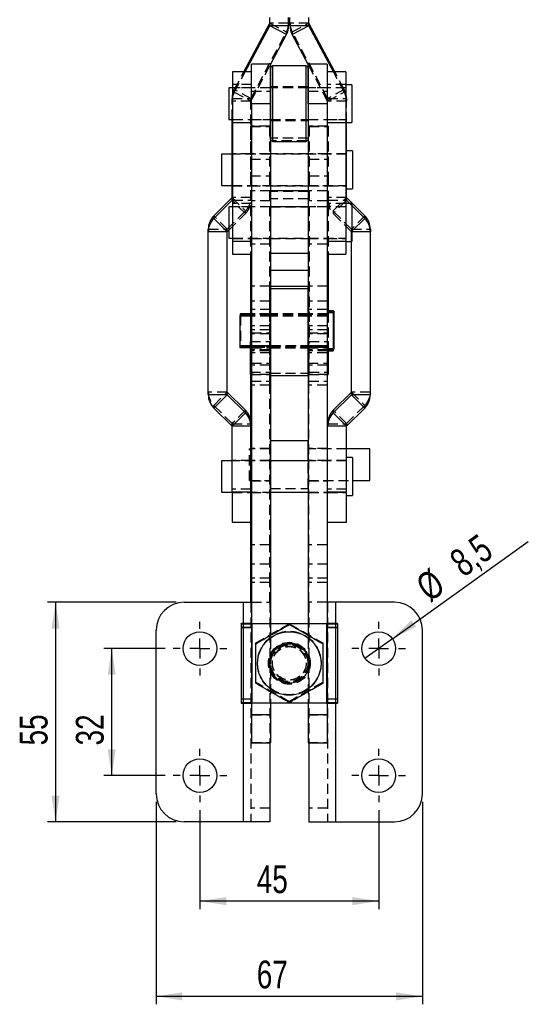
# Model space of a CAD drawing. Extents: x 56 to 745, y 110 to 575.
# Tile 7 of 13: x 364 to 492, y 127 to 375. Entities that reach past the tile are written whole.
import ezdxf

# ---------------------------------------------------------------- set-up
doc = ezdxf.new("R2010")
doc.units = 0
doc.header["$LTSCALE"] = 2
doc.linetypes.add('HIDDEN', pattern=[1.905, 1.27, -0.635])
doc.layers.get('0').update_dxf_attribs({"linetype": 'CONTINUOUS'})
doc.styles.add('SLDTEXTSTYLE0', font='TXT', dxfattribs={"width": 0.75})
doc.dimstyles.new('SLDDIMSTYLE2', dxfattribs={"dimtxt": 7, "dimasz": 6.604, "dimexe": 0, "dimexo": 0.0625, "dimgap": 1.75, "dimtad": 1, "dimdec": 3, "dimrnd": 1e-09, "dimzin": 12, "dimtxsty": 'SLDTEXTSTYLE0', "dimsah": 1, "dimcen": 0.09, "dimazin": 3, "dimtfac": 1, "dimtdec": 3, "dimtofl": 0, "dimtmove": 0, "dimatfit": 3, "dimtolj": 1, "dimtzin": 12})
doc.dimstyles.new('SLDDIMSTYLE3', dxfattribs={"dimtxt": 7, "dimasz": 6.604, "dimexe": 0, "dimexo": 0.0625, "dimgap": 1.75, "dimtad": 1, "dimdec": 0, "dimrnd": 1e-09, "dimzin": 12, "dimtxsty": 'SLDTEXTSTYLE0', "dimsah": 1, "dimcen": 0.09, "dimazin": 3, "dimtfac": 1, "dimtofl": 0, "dimtmove": 0, "dimatfit": 3, "dimtolj": 1, "dimtzin": 12})
doc.dimstyles.new('SLDDIMSTYLE4', dxfattribs={"dimtxt": 7, "dimasz": 6.604, "dimexe": 0, "dimexo": 0.0625, "dimgap": 1.75, "dimtad": 1, "dimdec": 3, "dimrnd": 1e-09, "dimzin": 12, "dimtxsty": 'SLDTEXTSTYLE0', "dimblk1": 'NONE', "dimsah": 1, "dimcen": 0, "dimazin": 3, "dimtfac": 1, "dimtdec": 3, "dimtmove": 0, "dimatfit": 3, "dimtolj": 1, "dimtzin": 12})

# ---------------------------------------------------------------- blocks, each defined once
blk = doc.blocks.new('_D_7')
at = {"color": 179, "linetype": 'CONTINUOUS'}
for p, q in [((409.16, 175.48), (409.16, 150.58)), ((454.16, 175.48), (454.16, 150.58)), ((454.16, 152.58), (409.16, 152.58))]:
    blk.add_line(p, q, dxfattribs=at)
for points in [[(409.16, 152.58), (415.77, 151.56), (415.77, 153.59)], [(454.16, 152.58), (447.56, 153.59), (447.56, 151.56)]]:
    blk.add_solid(points, dxfattribs=at)
at = {"color": 179, "linetype": 'CONTINUOUS', "insert": (423.48, 161.6, -62.9), "char_height": 7, "attachment_point": 1, "style": 'SLDTEXTSTYLE0'}
blk.add_mtext('45', dxfattribs=at)
blk = doc.blocks.new('_D_8')
at = {"color": 179, "linetype": 'CONTINUOUS'}
for p, q in [((398.16, 177.58), (398.16, 126.58)), ((465.16, 177.58), (465.16, 126.58)), ((465.16, 128.58), (398.16, 128.58))]:
    blk.add_line(p, q, dxfattribs=at)
for points in [[(398.16, 128.58), (404.77, 127.56), (404.77, 129.59)], [(465.16, 128.58), (458.56, 129.59), (458.56, 127.56)]]:
    blk.add_solid(points, dxfattribs=at)
at = {"color": 179, "linetype": 'CONTINUOUS', "insert": (423.48, 137.6, -62.9), "char_height": 7, "attachment_point": 1, "style": 'SLDTEXTSTYLE0'}
blk.add_mtext('67', dxfattribs=at)
blk = doc.blocks.new('_D_9')
at = {"color": 179, "linetype": 'CONTINUOUS'}
for p, q in [((400.41, 216.23), (384.96, 216.23)), ((386.96, 184.23), (386.96, 216.23)), ((400.41, 184.23), (384.96, 184.23))]:
    blk.add_line(p, q, dxfattribs=at)
for points in [[(386.96, 216.23), (385.95, 209.62), (387.98, 209.62)], [(386.96, 184.23), (387.98, 190.83), (385.95, 190.83)]]:
    blk.add_solid(points, dxfattribs=at)
at = {"color": 179, "linetype": 'CONTINUOUS', "insert": (377.94, 191.82, -62.9), "char_height": 7, "attachment_point": 1, "rotation": 90, "style": 'SLDTEXTSTYLE0'}
blk.add_mtext('32', dxfattribs=at)
blk = doc.blocks.new('_D_10')
at = {"color": 179, "linetype": 'CONTINUOUS'}
for p, q in [((403.16, 227.88), (370.82, 227.88)), ((372.82, 227.88), (372.82, 172.58)), ((403.16, 172.58), (370.82, 172.58))]:
    blk.add_line(p, q, dxfattribs=at)
for points in [[(372.82, 227.88), (371.81, 221.27), (373.84, 221.27)], [(372.82, 172.58), (373.84, 179.18), (371.81, 179.18)]]:
    blk.add_solid(points, dxfattribs=at)
at = {"color": 179, "linetype": 'CONTINUOUS', "insert": (363.8, 191.82, -62.9), "char_height": 7, "attachment_point": 1, "rotation": 90, "style": 'SLDTEXTSTYLE0'}
blk.add_mtext('55', dxfattribs=at)
blk = doc.blocks.new('_D_11')
at = {"color": 179, "linetype": 'CONTINUOUS'}
for q in [(491.82, 243.22), (450.71, 213.75)]:
    blk.add_line((457.62, 218.7), q, dxfattribs=at)
blk.add_solid([(457.62, 218.7), (463.58, 221.73), (462.39, 223.38)], dxfattribs=at)
at = {"color": 179, "linetype": 'CONTINUOUS', "char_height": 7, "attachment_point": 1, "rotation": 35.6321, "style": 'SLDTEXTSTYLE0'}
for s, insert in [('8,5', (471.42, 239.73, -62.9)), ('%%c', (462.9, 233.49, -62.9))]:
    blk.add_mtext(s, dxfattribs=dict(at, insert=insert))
blk = doc.blocks.new('_NONE')
blk = doc.blocks.new('SW_CENTERMARKSYMBOL_11')
at = {"color": 0, "linetype": 'CONTINUOUS'}
for p, q in [((0, 5), (0, 6.75)), ((0, 0), (0, 2.5)), ((-5, 0), (-6.75, 0)), ((0, 0), (-2.5, 0)), ((0, 0), (0, -2.5)), ((0, 0), (2.5, 0)), ((5, 0), (6.75, 0)), ((0, -5), (0, -6.75))]:
    blk.add_line(p, q, dxfattribs=at)
blk = doc.blocks.new('SW_CENTERMARKSYMBOL_12')
at = {"color": 0, "linetype": 'CONTINUOUS'}
for p, q in [((0, 5), (0, 6.75)), ((0, 0), (0, 2.5)), ((-5, 0), (-6.75, 0)), ((0, 0), (-2.5, 0)), ((0, 0), (0, -2.5)), ((0, 0), (2.5, 0)), ((5, 0), (6.75, 0)), ((0, -5), (0, -6.75))]:
    blk.add_line(p, q, dxfattribs=at)
blk = doc.blocks.new('SW_CENTERMARKSYMBOL_13')
at = {"color": 0, "linetype": 'CONTINUOUS'}
for p, q in [((0, 5), (0, 6.75)), ((0, 0), (0, 2.5)), ((-5, 0), (-6.75, 0)), ((0, 0), (-2.5, 0)), ((0, 0), (0, -2.5)), ((0, 0), (2.5, 0)), ((5, 0), (6.75, 0)), ((0, -5), (0, -6.75))]:
    blk.add_line(p, q, dxfattribs=at)
blk = doc.blocks.new('SW_CENTERMARKSYMBOL_14')
at = {"color": 0, "linetype": 'CONTINUOUS'}
for p, q in [((0, 5), (0, 6.75)), ((0, 0), (0, 2.5)), ((-5, 0), (-6.75, 0)), ((0, 0), (-2.5, 0)), ((0, 0), (0, -2.5)), ((0, 0), (2.5, 0)), ((5, 0), (6.75, 0)), ((0, -5), (0, -6.75))]:
    blk.add_line(p, q, dxfattribs=at)

msp = doc.modelspace()

# ---------------------------------------------------------------- linework, layer by layer
at = {"color": 7, "linetype": 'CONTINUOUS'}
for p, q in [((426.737386, 373.199123), (426.737386, 375.297535)), ((431.487386, 373.199123), (431.487386, 375.246319)), ((431.836902, 373.199123), (431.836902, 375.248853)), ((436.586902, 373.199123), (436.586902, 375.297535)), ((420.179232, 361.528489), (426.736215, 373.854827)), ((420.530527, 361.528489), (426.736215, 373.194429)), ((426.736215, 373.194429), (426.736215, 373.854827)), ((430.930216, 370.965447), (426.736215, 373.194429)), ((426.737386, 373.199123), (431.487386, 373.199123)), ((431.836902, 373.199123), (436.586902, 373.199123)), ((436.588072, 373.194429), (432.394071, 370.965447)), ((436.588072, 373.854827), (436.588072, 373.194429)), ((443.145056, 361.528489), (436.588072, 373.854827)), ((442.79376, 361.528489), (436.588072, 373.194429)), ((426.897144, 363.383758), (430.930216, 370.965447)), ((436.427144, 363.383758), (432.394071, 370.965447)), ((426.897144, 363.528493), (422.147144, 363.528493)), ((422.147144, 353.499367), (422.147144, 363.528493)), ((426.897144, 363.528493), (426.897144, 353.499367)), ((427.412143, 363.053489), (426.912144, 362.553492)), ((426.912144, 344.503492), (426.912144, 362.553492)), ((435.912144, 363.053489), (427.412143, 363.053489)), ((427.412143, 363.053489), (427.412143, 344.00349)), ((436.412144, 362.553492), (435.912144, 363.053489)), ((435.912144, 344.00349), (435.912144, 363.053489)), ((436.412144, 362.553492), (436.412144, 344.503492)), ((441.177143, 363.528493), (436.427144, 363.528493)), ((436.427144, 353.499367), (436.427144, 363.528493)), ((441.177143, 363.528493), (441.177143, 353.499367)), ((422.147144, 361.528489), (417.397144, 361.528489)), ((417.397144, 361.528489), (417.397144, 348.713468)), ((445.927144, 361.528489), (441.177143, 361.528489)), ((445.927144, 361.528489), (445.927144, 348.713468)), ((417.397144, 357.497241), (416.427143, 357.497241)), ((416.427143, 357.497241), (416.427143, 349.559742)), ((426.912144, 357.497241), (426.897144, 357.497241)), ((436.427144, 357.497241), (436.412144, 357.497241)), ((447.427144, 358.290992), (445.927144, 358.290992)), ((447.427144, 358.290992), (447.427144, 348.765991)), ((426.897144, 353.499367), (422.147144, 353.499367)), ((422.147144, 353.499367), (422.147144, 222.499925)), ((426.897144, 353.499367), (426.897144, 222.499925)), ((441.177143, 353.499367), (436.427144, 353.499367)), ((436.427144, 353.499367), (436.427144, 222.499925)), ((441.177143, 353.499367), (441.177143, 222.499925)), ((416.427143, 349.559742), (417.397144, 349.559742)), ((417.262324, 329.2206), (417.262324, 349.559742)), ((422.147144, 348.713468), (417.397144, 348.713468)), ((417.397144, 348.713468), (417.397144, 318.766407)), ((426.897144, 349.559742), (426.912144, 349.559742)), ((436.412144, 349.559742), (436.427144, 349.559742)), ((445.927144, 348.713468), (441.177143, 348.713468)), ((445.927144, 348.765991), (447.427144, 348.765991)), ((445.927144, 348.713468), (445.927144, 318.766407)), ((446.061964, 329.2206), (446.061964, 348.765991)), ((426.912144, 344.858925), (426.897144, 344.858925)), ((426.912144, 344.503492), (427.412143, 344.00349)), ((427.412143, 344.00349), (435.912144, 344.00349)), ((435.912144, 344.00349), (436.412144, 344.503492)), ((436.427144, 344.858925), (436.412144, 344.858925)), ((417.262324, 340.827673), (414.561964, 340.827673)), ((414.561964, 340.827673), (414.561964, 332.890175)), ((447.561964, 341.621424), (446.061964, 341.621424)), ((447.561964, 341.621424), (447.561964, 332.096423)), ((414.561964, 332.890175), (417.262324, 332.890175)), ((436.427144, 331.58143), (426.897144, 331.58143)), ((446.061964, 332.096423), (447.561964, 332.096423)), ((412.656495, 325.273102), (417.259395, 329.873928)), ((412.656495, 324.612708), (417.259395, 329.213533)), ((417.397144, 327.55018), (416.427143, 327.55018)), ((416.427143, 327.55018), (416.427143, 319.612679)), ((417.259395, 329.213533), (417.259395, 329.873928)), ((447.427144, 328.343929), (445.927144, 328.343929)), ((446.064893, 329.873928), (446.064893, 329.213533)), ((450.667793, 325.273102), (446.064893, 329.873928)), ((446.934889, 328.343929), (446.064893, 329.213533)), ((447.427144, 328.343929), (447.427144, 318.81893)), ((450.667793, 324.612708), (447.427144, 327.851896)), ((412.656495, 324.612708), (412.656495, 325.273102)), ((450.667793, 325.273102), (450.667793, 324.612708)), ((412.656495, 324.612708), (416.015252, 321.255463)), ((411.262324, 321.248397), (411.262324, 321.90879)), ((416.012324, 321.248397), (411.262324, 321.248397)), ((411.262324, 280.210211), (411.262324, 321.248397)), ((416.012324, 280.210211), (416.012324, 321.248397)), ((416.015252, 321.255463), (416.427143, 321.66717)), ((452.061964, 321.90879), (452.061964, 321.248397)), ((452.061964, 280.210211), (452.061964, 321.248397)), ((416.427143, 319.612679), (417.397144, 319.612679)), ((422.147144, 318.766407), (417.397144, 318.766407)), ((417.397144, 318.766407), (417.397144, 315.581429)), ((445.927144, 318.766407), (441.177143, 318.766407)), ((445.927144, 318.81893), (447.427144, 318.81893)), ((445.927144, 318.766407), (445.927144, 315.581429)), ((447.311963, 280.210211), (447.311963, 318.81893)), ((417.397144, 315.581429), (422.147144, 315.581429)), ((421.912144, 315.581429), (421.912144, 300.144828)), ((436.427144, 315.742315), (426.897144, 315.742315)), ((441.177143, 315.581429), (445.927144, 315.581429)), ((441.412144, 315.581429), (441.412144, 300.938578)), ((426.897144, 311.559284), (436.427144, 311.559284)), ((426.899644, 306.997986), (426.899644, 307.587359)), ((426.899644, 307.587359), (436.424644, 307.587359)), ((426.899644, 306.997986), (436.424644, 306.997986)), ((426.899644, 284.998089), (426.899644, 306.997986)), ((436.424644, 306.997986), (436.424644, 307.587359)), ((436.424644, 284.998089), (436.424644, 306.997986)), ((421.912144, 300.546952), (419.311964, 300.546952)), ((419.311964, 300.546952), (419.311964, 300.144828)), ((421.912144, 300.448109), (419.412144, 300.448109)), ((419.412144, 300.448109), (419.412144, 300.144828)), ((422.012324, 300.144828), (422.012324, 300.578202)), ((422.147144, 300.578202), (422.012324, 300.578202)), ((426.899644, 300.546952), (426.897144, 300.546952)), ((426.899644, 300.448109), (426.897144, 300.448109)), ((436.427144, 300.546952), (436.424644, 300.546952)), ((436.427144, 300.448109), (436.424644, 300.448109)), ((442.677144, 300.938578), (441.177143, 300.938578)), ((442.677144, 300.791234), (441.177143, 300.791234)), ((442.811964, 301.340702), (441.412144, 301.340702)), ((442.912144, 301.241859), (441.412144, 301.241859)), ((442.677144, 300.938578), (442.677144, 300.791234)), ((442.677144, 300.791234), (442.677144, 291.266234)), ((442.811964, 301.340702), (442.811964, 301.241859)), ((442.912144, 301.241859), (442.912144, 291.716859)), ((422.147144, 300.144828), (419.177143, 300.144828)), ((419.177143, 300.144828), (419.177143, 299.997484)), ((422.147144, 299.997484), (419.177143, 299.997484)), ((419.177143, 299.997484), (419.177143, 292.059984)), ((426.899644, 300.144828), (426.897144, 300.144828)), ((426.899644, 299.997484), (426.897144, 299.997484)), ((436.427144, 300.144828), (436.424644, 300.144828)), ((436.427144, 299.997484), (436.424644, 299.997484)), ((419.177143, 292.059984), (422.147144, 292.059984)), ((421.912144, 285.284946), (421.912144, 292.059984)), ((422.012324, 282.578203), (422.012324, 292.059984)), ((426.897144, 292.059984), (426.899644, 292.059984)), ((436.424644, 292.059984), (436.427144, 292.059984)), ((441.177143, 291.266234), (442.677144, 291.266234)), ((441.311963, 282.578203), (441.311963, 291.266234)), ((441.412144, 291.229288), (441.412144, 285.284946)), ((442.677144, 291.716859), (442.912144, 291.716859)), ((421.912144, 285.284946), (422.012324, 285.284946)), ((426.899644, 284.998089), (436.424644, 284.998089)), ((441.311963, 285.284946), (441.412144, 285.284946)), ((416.015252, 280.203143), (416.015252, 280.863538)), ((420.618152, 276.262713), (416.015252, 280.863538)), ((422.147144, 282.578203), (422.012324, 282.578203)), ((422.012324, 242.328204), (422.012324, 282.578203)), ((441.311963, 282.578203), (441.177143, 282.578203)), ((441.311963, 242.328204), (441.311963, 282.578203)), ((442.706136, 276.262713), (447.309035, 280.863538)), ((447.309035, 280.863538), (447.309035, 280.203143)), ((411.262324, 280.210211), (416.012324, 280.210211)), ((416.015252, 280.203143), (412.656495, 276.8459)), ((420.618152, 275.602318), (416.015252, 280.203143)), ((442.706136, 275.602318), (447.309035, 280.203143)), ((450.667793, 276.8459), (447.309035, 280.203143)), ((447.311963, 280.210211), (452.061964, 280.210211)), ((417.259395, 272.245075), (412.656495, 276.8459)), ((417.259395, 272.245075), (420.618152, 275.602318)), ((420.618152, 275.602318), (420.618152, 276.262713)), ((442.706136, 276.262713), (442.706136, 275.602318)), ((442.706136, 275.602318), (446.064893, 272.245075)), ((446.064893, 272.245075), (450.667793, 276.8459)), ((422.012324, 272.238006), (417.262324, 272.238006)), ((417.262324, 255.749583), (417.262324, 272.238006)), ((446.061964, 272.238006), (441.311963, 272.238006)), ((446.061964, 255.749583), (446.061964, 272.238006)), ((436.412144, 268.578201), (426.912144, 268.578201)), ((426.912144, 263.546954), (426.912144, 268.578201)), ((436.412144, 263.546954), (436.412144, 268.578201)), ((426.912144, 266.578201), (426.897144, 266.578201)), ((436.427144, 266.578201), (436.412144, 266.578201)), ((451.912144, 266.578201), (446.061964, 266.578201)), ((451.912144, 258.578203), (451.912144, 266.578201)), ((417.262324, 263.546954), (414.561964, 263.546954)), ((414.561964, 263.546954), (414.561964, 255.609452)), ((436.427144, 263.546954), (426.897144, 263.546954)), ((447.561964, 264.340702), (446.061964, 264.340702)), ((447.561964, 264.340702), (447.561964, 254.815701)), ((447.561964, 258.578203), (451.912144, 258.578203)), ((414.561964, 255.609452), (417.262324, 255.609452)), ((417.262324, 255.749583), (422.012324, 255.749583)), ((417.262324, 255.749583), (417.262324, 248.078174)), ((426.897144, 255.609452), (436.427144, 255.609452)), ((441.311963, 255.749583), (446.061964, 255.749583)), ((446.061964, 248.078174), (446.061964, 255.749583)), ((446.061964, 254.815701), (447.561964, 254.815701)), ((417.262324, 248.078174), (422.012324, 248.078174)), ((441.311963, 248.078174), (446.061964, 248.078174)), ((422.147144, 242.328204), (422.012324, 242.328204)), ((422.012324, 232.878204), (422.012324, 242.328204)), ((441.311963, 242.328204), (441.177143, 242.328204)), ((441.311963, 232.878204), (441.311963, 242.328204)), ((422.012324, 227.878201), (422.012324, 232.878204)), ((441.311963, 227.878201), (441.311963, 232.878204)), ((405.162144, 227.878201), (420.012324, 227.878201)), ((420.012324, 227.878201), (422.147144, 227.878201)), ((443.311964, 227.878201), (441.177143, 227.878201)), ((458.162143, 227.878201), (443.311964, 227.878201)), ((398.162143, 179.578203), (398.162143, 220.878202)), ((419.512144, 222.546953), (419.512144, 222.557876)), ((419.512144, 222.511138), (419.512144, 222.546953)), ((422.147144, 222.511138), (419.512144, 222.511138)), ((419.512144, 222.500216), (419.512144, 222.511138)), ((419.512144, 222.500216), (419.512144, 202.500302)), ((422.262144, 222.499925), (422.262144, 222.492206)), ((441.062144, 222.499925), (422.262144, 222.499925)), ((422.262144, 222.492206), (422.262144, 202.492292)), ((441.062144, 222.492206), (422.262144, 222.492206)), ((426.897144, 222.565885), (436.427144, 222.565885)), ((426.897144, 222.558166), (436.427144, 222.558166)), ((431.662144, 222.304109), (431.662144, 222.28692)), ((441.062144, 222.492206), (441.062144, 222.499925)), ((441.062144, 222.492206), (441.062144, 202.492292)), ((443.812144, 222.511138), (441.177143, 222.511138)), ((443.812144, 222.557876), (443.812144, 222.546953)), ((443.812144, 222.546953), (443.812144, 222.511138)), ((443.812144, 222.511138), (443.812144, 222.500216)), ((443.812144, 222.500216), (443.812144, 202.500302)), ((465.162145, 179.578203), (465.162145, 220.878202)), ((426.662144, 212.468955), (426.662144, 212.451476)), ((436.662144, 212.451476), (436.662144, 212.468955)), ((422.147144, 202.4923), (422.147144, 199.50002)), ((441.062144, 202.492292), (422.262144, 202.492292)), ((426.897144, 202.492292), (426.897144, 199.50002)), ((436.427144, 202.492292), (436.427144, 199.50002)), ((441.177143, 202.4923), (441.177143, 199.50002)), ((426.897144, 199.50002), (422.147144, 199.50002)), ((422.147144, 199.50002), (422.147144, 192.500051)), ((426.897144, 199.50002), (426.897144, 192.500051)), ((441.177143, 199.50002), (436.427144, 199.50002)), ((436.427144, 199.50002), (436.427144, 192.500051)), ((441.177143, 199.50002), (441.177143, 192.500051)), ((422.147144, 192.500051), (426.897144, 192.500051)), ((426.762324, 192.500051), (426.762324, 172.578196)), ((436.427144, 192.500051), (441.177143, 192.500051)), ((436.561964, 192.500051), (436.561964, 172.578196)), ((420.012324, 172.578196), (405.162144, 172.578196)), ((426.762324, 172.578196), (420.012324, 172.578196)), ((436.561964, 172.578196), (443.311964, 172.578196)), ((443.311964, 172.578196), (458.162143, 172.578196))]:
    msp.add_line(p, q, dxfattribs=at)
at = {"color": 7, "linetype": 'HIDDEN'}
for p, q in [((426.736215, 373.854827), (430.930216, 371.625844)), ((431.487386, 373.85952), (426.737386, 373.85952)), ((436.586902, 373.85952), (431.836902, 373.85952)), ((432.394071, 371.625844), (436.588072, 373.854827)), ((422.013494, 354.863483), (430.930216, 371.625844)), ((430.930216, 370.965447), (430.930216, 371.625844)), ((432.394071, 371.625844), (432.394071, 370.965447)), ((441.310794, 354.863483), (432.394071, 371.625844)), ((422.013494, 354.203089), (426.897144, 363.383758)), ((441.310794, 354.203089), (436.427144, 363.383758)), ((417.819493, 356.432072), (420.530527, 361.528489)), ((417.819493, 357.092469), (420.179232, 361.528489)), ((445.504794, 356.432072), (442.79376, 361.528489)), ((445.504794, 357.092469), (443.145056, 361.528489)), ((422.147144, 358.343511), (417.397144, 358.343511)), ((422.147144, 357.528492), (417.397144, 357.528492)), ((426.897144, 357.497241), (417.397144, 357.497241)), ((426.897144, 357.528492), (422.147144, 357.528492)), ((436.412144, 357.778489), (426.912144, 357.778489)), ((436.412144, 357.497241), (426.912144, 357.497241)), ((441.177143, 357.528492), (436.427144, 357.528492)), ((445.927144, 357.497241), (436.427144, 357.497241)), ((445.927144, 358.343511), (441.177143, 358.343511)), ((445.927144, 357.528492), (441.177143, 357.528492)), ((417.262324, 354.198396), (417.262324, 354.858789)), ((417.262324, 354.858789), (422.012324, 354.858789)), ((417.819493, 356.432072), (417.819493, 357.092469)), ((422.013494, 354.863483), (417.819493, 357.092469)), ((417.819493, 356.432072), (422.013494, 354.203089)), ((422.012324, 354.198396), (422.012324, 354.858789)), ((422.013494, 354.203089), (422.013494, 354.863483)), ((422.147144, 356.678642), (426.897144, 356.678642)), ((436.427144, 356.678642), (441.177143, 356.678642)), ((445.504794, 357.092469), (441.310794, 354.863483)), ((441.310794, 354.203089), (445.504794, 356.432072)), ((441.310794, 354.863483), (441.310794, 354.203089)), ((441.311963, 354.858789), (441.311963, 354.198396)), ((441.311963, 354.858789), (446.061964, 354.858789)), ((445.504794, 357.092469), (445.504794, 356.432072)), ((446.061964, 354.858789), (446.061964, 354.198396)), ((422.012324, 354.198396), (417.262324, 354.198396)), ((417.262324, 349.559742), (417.262324, 354.198396)), ((422.012324, 329.2206), (422.012324, 354.198396)), ((446.061964, 354.198396), (441.311963, 354.198396)), ((441.311963, 329.2206), (441.311963, 354.198396)), ((446.061964, 348.765991), (446.061964, 354.198396)), ((417.397144, 349.559742), (426.897144, 349.559742)), ((417.397144, 349.528491), (422.147144, 349.528491)), ((421.912144, 347.891509), (421.912144, 347.864746)), ((426.662144, 347.891509), (421.912144, 347.891509)), ((421.912144, 347.864746), (426.662144, 347.864746)), ((421.912144, 347.864746), (421.912144, 347.826216)), ((421.912144, 347.826216), (426.662144, 347.826216)), ((421.912144, 347.826216), (421.912144, 335.366792)), ((422.147144, 349.528491), (426.897144, 349.528491)), ((426.662144, 347.891509), (426.662144, 347.864746)), ((426.662144, 347.864746), (426.662144, 347.826216)), ((426.662144, 347.826216), (426.662144, 335.366792)), ((426.912144, 349.559742), (436.412144, 349.559742)), ((426.912144, 349.27849), (436.412144, 349.27849)), ((436.427144, 349.559742), (445.927144, 349.559742)), ((436.427144, 349.528491), (441.177143, 349.528491)), ((436.662144, 347.891509), (436.662144, 347.864746)), ((441.412144, 347.891509), (436.662144, 347.891509)), ((436.662144, 347.864746), (441.412144, 347.864746)), ((436.662144, 347.864746), (436.662144, 347.826216)), ((436.662144, 347.826216), (441.412144, 347.826216)), ((436.662144, 347.826216), (436.662144, 335.366792)), ((441.177143, 349.528491), (445.927144, 349.528491)), ((441.412144, 347.891509), (441.412144, 347.864746)), ((441.412144, 347.864746), (441.412144, 347.826216)), ((441.412144, 347.826216), (441.412144, 335.366792)), ((436.412144, 344.858925), (426.912144, 344.858925)), ((436.075592, 344.166938), (427.248695, 344.166938)), ((422.012324, 340.858925), (417.262324, 340.858925)), ((446.061964, 340.827673), (417.262324, 340.827673)), ((426.662144, 340.858925), (421.912144, 340.858925)), ((436.427144, 340.858925), (426.897144, 340.858925)), ((441.412144, 340.858925), (436.662144, 340.858925)), ((446.061964, 340.858925), (441.311963, 340.858925)), ((421.912144, 339.585065), (426.662144, 339.585065)), ((436.662144, 339.585065), (441.412144, 339.585065)), ((421.912144, 335.366792), (426.662144, 335.366792)), ((421.912144, 335.366792), (421.912144, 315.581429)), ((426.662144, 335.366792), (426.662144, 293.591389)), ((436.662144, 335.366792), (441.412144, 335.366792)), ((436.662144, 335.366792), (436.662144, 293.591389)), ((441.412144, 335.366792), (441.412144, 315.581429)), ((417.262324, 332.890175), (446.061964, 332.890175)), ((417.262324, 332.858923), (422.012324, 332.858923)), ((421.912144, 332.858923), (426.662144, 332.858923)), ((426.897144, 332.858923), (436.427144, 332.858923)), ((436.662144, 332.858923), (441.412144, 332.858923)), ((441.311963, 332.858923), (446.061964, 332.858923)), ((426.897144, 331.58143), (422.147144, 331.58143)), ((436.427144, 331.420544), (426.897144, 331.420544)), ((441.177143, 331.58143), (436.427144, 331.58143)), ((417.259395, 329.873928), (420.618152, 326.516684)), ((422.012324, 329.880995), (417.262324, 329.880995)), ((417.397144, 329.2206), (422.012324, 329.2206)), ((420.618152, 325.85629), (417.397144, 329.075846)), ((422.147144, 328.39645), (417.397144, 328.39645)), ((422.147144, 327.581429), (417.397144, 327.581429)), ((445.927144, 327.55018), (417.397144, 327.55018)), ((426.897144, 329.042082), (422.147144, 329.042082)), ((426.897144, 327.581429), (422.147144, 327.581429)), ((436.427144, 329.55091), (426.897144, 329.55091)), ((436.427144, 327.581429), (426.897144, 327.581429)), ((426.897144, 327.559284), (436.427144, 327.559284)), ((441.177143, 329.042082), (436.427144, 329.042082)), ((441.177143, 327.581429), (436.427144, 327.581429)), ((445.927144, 328.39645), (441.177143, 328.39645)), ((445.927144, 327.581429), (441.177143, 327.581429)), ((446.061964, 329.880995), (441.311963, 329.880995)), ((441.311963, 329.2206), (445.927144, 329.2206)), ((442.706136, 326.516684), (446.064893, 329.873928)), ((445.927144, 329.075846), (442.706136, 325.85629)), ((447.427144, 327.851896), (446.934889, 328.343929)), ((416.015252, 321.915859), (412.656495, 325.273102)), ((416.015252, 321.915859), (420.618152, 326.516684)), ((416.427143, 321.66717), (420.618152, 325.85629)), ((420.618152, 325.85629), (420.618152, 326.516684)), ((442.706136, 326.516684), (442.706136, 325.85629)), ((447.309035, 321.915859), (442.706136, 326.516684)), ((447.309035, 321.255463), (442.706136, 325.85629)), ((450.667793, 325.273102), (447.309035, 321.915859)), ((411.262324, 321.90879), (416.012324, 321.90879)), ((416.012324, 321.248397), (416.012324, 321.90879)), ((416.015252, 321.255463), (416.015252, 321.915859)), ((447.309035, 321.915859), (447.309035, 321.255463)), ((447.309035, 321.255463), (447.427144, 321.37352)), ((447.311963, 321.90879), (447.311963, 321.248397)), ((447.311963, 321.90879), (452.061964, 321.90879)), ((447.311963, 318.81893), (447.311963, 321.248397)), ((447.427144, 321.248397), (447.311963, 321.248397)), ((417.397144, 319.612679), (445.927144, 319.612679)), ((417.397144, 319.58143), (422.147144, 319.58143)), ((422.147144, 319.58143), (426.897144, 319.58143)), ((426.897144, 318.120777), (422.147144, 318.120777)), ((426.897144, 319.58143), (436.427144, 319.58143)), ((436.427144, 319.58143), (441.177143, 319.58143)), ((441.177143, 318.120777), (436.427144, 318.120777)), ((441.177143, 319.58143), (445.927144, 319.58143)), ((422.012324, 303.760857), (422.012324, 307.578202)), ((426.762324, 307.578202), (422.012324, 307.578202)), ((426.762324, 303.760857), (426.762324, 307.578202)), ((436.561964, 303.760857), (436.561964, 307.578202)), ((441.311963, 307.578202), (436.561964, 307.578202)), ((441.311963, 303.760857), (441.311963, 307.578202)), ((426.762324, 303.760857), (422.012324, 303.760857)), ((422.012324, 300.578202), (422.012324, 303.760857)), ((426.762324, 300.578202), (426.762324, 303.760857)), ((441.311963, 303.760857), (436.561964, 303.760857)), ((436.561964, 300.578202), (436.561964, 303.760857)), ((441.311963, 300.578202), (441.311963, 303.760857)), ((426.897144, 300.546952), (421.912144, 300.546952)), ((426.662144, 300.479359), (421.912144, 300.479359)), ((426.897144, 300.448109), (421.912144, 300.448109)), ((426.897144, 301.636731), (422.147144, 301.636731)), ((426.762324, 300.578202), (422.147144, 300.578202)), ((426.762324, 295.578203), (426.762324, 300.578202)), ((436.424644, 300.578202), (426.899644, 300.578202)), ((436.424644, 300.546952), (426.899644, 300.546952)), ((436.424644, 300.479359), (426.899644, 300.479359)), ((436.424644, 300.448109), (426.899644, 300.448109)), ((441.177143, 301.636731), (436.427144, 301.636731)), ((441.311963, 300.546952), (436.427144, 300.546952)), ((441.412144, 300.448109), (436.427144, 300.448109)), ((441.311963, 300.578202), (436.561964, 300.578202)), ((436.561964, 295.578203), (436.561964, 300.578202)), ((441.412144, 300.479359), (436.662144, 300.479359)), ((441.412144, 301.340702), (441.311963, 301.340702)), ((441.311963, 295.578203), (441.311963, 300.578202)), ((441.412144, 300.938578), (441.412144, 293.591389)), ((442.811964, 301.241859), (442.811964, 291.815702)), ((419.311964, 300.144828), (419.311964, 292.609452)), ((419.412144, 300.144828), (419.412144, 292.510609)), ((421.912144, 300.144828), (421.912144, 293.591389)), ((422.012324, 295.578203), (422.012324, 300.144828)), ((426.897144, 300.176078), (422.147144, 300.176078)), ((426.897144, 300.144828), (422.147144, 300.144828)), ((426.897144, 300.028734), (422.147144, 300.028734)), ((426.897144, 299.997484), (422.147144, 299.997484)), ((436.424644, 300.176078), (426.899644, 300.176078)), ((436.424644, 300.144828), (426.899644, 300.144828)), ((436.424644, 300.028734), (426.899644, 300.028734)), ((436.424644, 299.997484), (426.899644, 299.997484)), ((441.177143, 300.176078), (436.427144, 300.176078)), ((441.177143, 300.144828), (436.427144, 300.144828)), ((441.177143, 300.028734), (436.427144, 300.028734)), ((441.177143, 299.997484), (436.427144, 299.997484)), ((426.762324, 297.519011), (422.012324, 297.519011)), ((426.762324, 296.578202), (422.012324, 296.578202)), ((422.012324, 292.059984), (422.012324, 295.578203)), ((426.762324, 295.578203), (422.012324, 295.578203)), ((422.147144, 295.794786), (426.897144, 295.794786)), ((426.762324, 282.578203), (426.762324, 295.578203)), ((436.427144, 295.794786), (441.177143, 295.794786)), ((441.311963, 297.519011), (436.561964, 297.519011)), ((441.311963, 296.578202), (436.561964, 296.578202)), ((441.311963, 295.578203), (436.561964, 295.578203)), ((436.561964, 282.578203), (436.561964, 295.578203)), ((441.311963, 291.266234), (441.311963, 295.578203)), ((421.912144, 293.591389), (426.662144, 293.591389)), ((421.912144, 292.059984), (421.912144, 293.591389)), ((426.662144, 293.591389), (426.662144, 285.284946)), ((436.662144, 293.591389), (441.412144, 293.591389)), ((436.662144, 285.284946), (436.662144, 293.591389)), ((441.412144, 293.591389), (441.412144, 291.229288)), ((419.177143, 292.207328), (441.177143, 292.207328)), ((419.311964, 292.609452), (441.311963, 292.609452)), ((419.412144, 292.510609), (441.412144, 292.510609)), ((421.912144, 292.479359), (426.662144, 292.479359)), ((426.662144, 291.229288), (421.912144, 291.229288)), ((422.012324, 292.578201), (426.762324, 292.578201)), ((426.762324, 291.544787), (422.012324, 291.544787)), ((422.147144, 292.176077), (426.897144, 292.176077)), ((422.147144, 292.059984), (426.897144, 292.059984)), ((422.147144, 292.028735), (426.897144, 292.028735)), ((426.897144, 290.715425), (422.147144, 290.715425)), ((426.899644, 292.578202), (436.424644, 292.578202)), ((426.899644, 292.479359), (436.424644, 292.479359)), ((426.899644, 292.176077), (436.424644, 292.176077)), ((426.899644, 292.059984), (436.424644, 292.059984)), ((426.899644, 292.028735), (436.424644, 292.028735)), ((436.427144, 292.176077), (441.177143, 292.176077)), ((436.427144, 292.059984), (441.177143, 292.059984)), ((436.427144, 292.028735), (441.177143, 292.028735)), ((441.177143, 290.715425), (436.427144, 290.715425)), ((436.561964, 292.578201), (441.311963, 292.578201)), ((441.311963, 291.544787), (436.561964, 291.544787)), ((436.662144, 292.479359), (441.412144, 292.479359)), ((441.412144, 291.229288), (436.662144, 291.229288)), ((441.177143, 291.413578), (442.677144, 291.413578)), ((441.311963, 291.815702), (442.811964, 291.815702)), ((441.412144, 291.716859), (442.677144, 291.716859)), ((422.147144, 288.176078), (426.897144, 288.176078)), ((436.427144, 288.176078), (441.177143, 288.176078)), ((421.912144, 285.858848), (426.662144, 285.858848)), ((426.762324, 287.6599), (422.012324, 287.6599)), ((426.899644, 285.587463), (436.424644, 285.587463)), ((441.311963, 287.6599), (436.561964, 287.6599)), ((436.662144, 285.858848), (441.412144, 285.858848)), ((426.662144, 285.311709), (421.912144, 285.311709)), ((422.012324, 285.284946), (426.662144, 285.284946)), ((422.012324, 283.590888), (426.762324, 283.590888)), ((436.561964, 283.590888), (441.311963, 283.590888)), ((441.412144, 285.311709), (436.662144, 285.311709)), ((436.662144, 285.284946), (441.311963, 285.284946)), ((416.012324, 280.870605), (411.262324, 280.870605)), ((412.656495, 277.506295), (416.015252, 280.863538)), ((426.762324, 282.578203), (422.147144, 282.578203)), ((426.762324, 242.328204), (426.762324, 282.578203)), ((441.177143, 282.578203), (436.561964, 282.578203)), ((436.561964, 242.328204), (436.561964, 282.578203)), ((447.309035, 280.863538), (450.667793, 277.506295)), ((452.061964, 280.870605), (447.311963, 280.870605)), ((412.656495, 276.8459), (412.656495, 277.506295)), ((417.259395, 272.905468), (412.656495, 277.506295)), ((420.618152, 276.262713), (417.259395, 272.905468)), ((446.064893, 272.905468), (442.706136, 276.262713)), ((446.064893, 272.905468), (450.667793, 277.506295)), ((450.667793, 277.506295), (450.667793, 276.8459)), ((417.259395, 272.245075), (417.259395, 272.905468)), ((417.262324, 272.238006), (417.262324, 272.898401)), ((417.262324, 272.898401), (422.012324, 272.898401)), ((441.311963, 272.898401), (446.061964, 272.898401)), ((446.061964, 272.898401), (446.061964, 272.238006)), ((446.064893, 272.905468), (446.064893, 272.245075)), ((421.612144, 258.578203), (421.612144, 266.578201)), ((426.897144, 266.578201), (421.612144, 266.578201)), ((426.762324, 266.678202), (422.012324, 266.678202)), ((446.061964, 266.578201), (436.427144, 266.578201)), ((441.311963, 266.678202), (436.561964, 266.678202)), ((422.012324, 263.578202), (417.262324, 263.578202)), ((426.897144, 263.546954), (417.262324, 263.546954)), ((426.762324, 263.578202), (422.012324, 263.578202)), ((426.912144, 256.578203), (426.912144, 263.546954)), ((436.412144, 256.578203), (436.412144, 263.546954)), ((446.061964, 263.546954), (436.427144, 263.546954)), ((441.311963, 263.578202), (436.561964, 263.578202)), ((446.061964, 263.578202), (441.311963, 263.578202)), ((421.612144, 258.578203), (426.912144, 258.578203)), ((422.012324, 258.478201), (426.762324, 258.478201)), ((436.412144, 258.578203), (447.561964, 258.578203)), ((436.561964, 258.478201), (441.311963, 258.478201)), ((422.012324, 256.409976), (417.262324, 256.409976)), ((417.262324, 255.609452), (426.897144, 255.609452)), ((417.262324, 255.578201), (422.012324, 255.578201)), ((422.012324, 255.578201), (426.762324, 255.578201)), ((426.912144, 256.578203), (436.412144, 256.578203)), ((436.427144, 255.609452), (446.061964, 255.609452)), ((436.561964, 255.578201), (441.311963, 255.578201)), ((446.061964, 256.409976), (441.311963, 256.409976)), ((441.311963, 255.578201), (446.061964, 255.578201)), ((426.762324, 242.328204), (422.147144, 242.328204)), ((426.762324, 232.878204), (426.762324, 242.328204)), ((441.177143, 242.328204), (436.561964, 242.328204)), ((436.561964, 232.878204), (436.561964, 242.328204)), ((426.762324, 237.481754), (422.012324, 237.481754)), ((441.311963, 237.481754), (436.561964, 237.481754)), ((426.762324, 233.936797), (422.012324, 233.936797)), ((441.311963, 233.936797), (436.561964, 233.936797)), ((426.762324, 232.878204), (422.147144, 232.878204)), ((426.762324, 227.878201), (426.762324, 232.878204)), ((436.561964, 227.878201), (436.561964, 232.878204)), ((441.177143, 232.878204), (436.561964, 232.878204)), ((420.012324, 227.878201), (420.012324, 172.578196)), ((422.012324, 227.878201), (422.012324, 172.578196)), ((422.147144, 227.878201), (426.762324, 227.878201)), ((426.762324, 227.878201), (426.762324, 192.500051)), ((441.177143, 227.878201), (436.561964, 227.878201)), ((436.561964, 227.878201), (436.561964, 192.500051)), ((441.311963, 227.878201), (441.311963, 172.578196)), ((443.311964, 227.878201), (443.311964, 172.578196)), ((422.162144, 221.544045), (419.512144, 221.544045)), ((419.512144, 221.514049), (422.162144, 221.514049)), ((420.012324, 222.56248), (420.012324, 202.495697)), ((422.147144, 222.565878), (422.262144, 222.565885)), ((422.162144, 222.557876), (422.147144, 222.557876)), ((422.147144, 222.546953), (422.162144, 222.546953)), ((422.162144, 222.511138), (422.147144, 222.511138)), ((422.147144, 222.500216), (422.162144, 222.500216)), ((422.147144, 222.499925), (422.147144, 202.4923)), ((422.162144, 222.546953), (422.162144, 222.557876)), ((422.162144, 222.546953), (422.162144, 222.511138)), ((422.162144, 222.500216), (422.162144, 222.511138)), ((422.162144, 222.500216), (422.162144, 202.500302)), ((422.262144, 222.565885), (422.262144, 202.565971)), ((422.262144, 222.565885), (422.262144, 222.558166)), ((422.262144, 222.565885), (426.897144, 222.565885)), ((422.262144, 222.558166), (422.262144, 202.558252)), ((422.262144, 222.558166), (426.897144, 222.558166)), ((422.262144, 222.499925), (422.262144, 202.500011)), ((423.162143, 217.581424), (431.662144, 222.488883)), ((423.162143, 217.56279), (431.662144, 222.470242)), ((426.897144, 222.499925), (426.897144, 202.492292)), ((431.662144, 222.488883), (431.662144, 222.470242)), ((431.662144, 222.488883), (440.162144, 217.581424)), ((431.662144, 222.470242), (440.162144, 217.56279)), ((431.662144, 222.401086), (431.662144, 222.38389)), ((436.427144, 222.565885), (441.062144, 222.565885)), ((436.427144, 222.558166), (441.062144, 222.558166)), ((436.427144, 222.499925), (436.427144, 202.492292)), ((441.062144, 222.558166), (441.062144, 222.565885)), ((441.062144, 222.565885), (441.177143, 222.565878)), ((441.062144, 222.565885), (441.062144, 202.565971)), ((441.062144, 222.558166), (441.062144, 202.558252)), ((441.062144, 222.499925), (441.062144, 202.500011)), ((441.162143, 222.557876), (441.162143, 222.546953)), ((441.177143, 222.557876), (441.162143, 222.557876)), ((441.162143, 222.511138), (441.162143, 222.546953)), ((441.162143, 222.546953), (441.177143, 222.546953)), ((441.162143, 222.511138), (441.162143, 222.500216)), ((441.177143, 222.511138), (441.162143, 222.511138)), ((441.162143, 222.500216), (441.162143, 202.500302)), ((441.162143, 222.500216), (441.177143, 222.500216)), ((443.812144, 221.544045), (441.162143, 221.544045)), ((441.162143, 221.514049), (443.812144, 221.514049)), ((441.177143, 222.499925), (441.177143, 202.4923)), ((443.311964, 222.56248), (443.311964, 202.495697)), ((423.162143, 217.530924), (423.162143, 217.581424)), ((426.412144, 212.565924), (426.412144, 212.558213)), ((426.412144, 212.499964), (426.412144, 212.492253)), ((426.662144, 212.655331), (426.662144, 212.468955)), ((427.412143, 212.588358), (427.412143, 212.566789)), ((427.412143, 212.491389), (427.412143, 212.469812)), ((435.912144, 212.566789), (435.912144, 212.588358)), ((435.912144, 212.469812), (435.912144, 212.491389)), ((436.662144, 212.468955), (436.662144, 212.655331)), ((436.912144, 212.558213), (436.912144, 212.565924)), ((436.912144, 212.492253), (436.912144, 212.499964)), ((431.662144, 202.859055), (423.162143, 207.766514)), ((431.662144, 202.840421), (423.162143, 207.747872)), ((440.162144, 207.766514), (431.662144, 202.859055)), ((440.162144, 207.747872), (431.662144, 202.840421)), ((419.512144, 203.544121), (422.162144, 203.544121)), ((422.162144, 203.514132), (419.512144, 203.514132)), ((441.162143, 203.544121), (443.812144, 203.544121)), ((443.812144, 203.514132), (441.162143, 203.514132)), ((419.512144, 202.557962), (422.162144, 202.557962)), ((422.162144, 202.547039), (419.512144, 202.547039)), ((419.512144, 202.511224), (422.162144, 202.511224)), ((422.162144, 202.500302), (419.512144, 202.500302)), ((422.262144, 202.558252), (422.262144, 202.565971)), ((422.262144, 202.565971), (441.062144, 202.565971)), ((422.262144, 202.558252), (441.062144, 202.558252)), ((422.262144, 202.492292), (422.262144, 202.500011)), ((441.062144, 202.500011), (422.262144, 202.500011)), ((431.662144, 202.859055), (431.662144, 202.840421)), ((431.662144, 202.771257), (431.662144, 202.754069)), ((431.662144, 202.674288), (431.662144, 202.657092)), ((441.062144, 202.565971), (441.062144, 202.558252)), ((441.062144, 202.500011), (441.062144, 202.492292)), ((441.162143, 202.557962), (443.812144, 202.557962)), ((443.812144, 202.547039), (441.162143, 202.547039)), ((441.162143, 202.511224), (443.812144, 202.511224)), ((443.812144, 202.500302), (441.162143, 202.500302)), ((422.147144, 199.558269), (426.897144, 199.558269)), ((436.427144, 199.558269), (441.177143, 199.558269)), ((422.147144, 192.558292), (426.897144, 192.558292)), ((436.427144, 192.558292), (441.177143, 192.558292)), ((426.762324, 176.033247), (422.012324, 176.033247)), ((441.311963, 176.033247), (436.561964, 176.033247))]:
    msp.add_line(p, q, dxfattribs=at)
at = {"color": 8, "linetype": 'CONTINUOUS'}
for p, q in [((427.248695, 344.166938), (426.897144, 344.166938)), ((436.427144, 344.166938), (436.075592, 344.166938)), ((417.397144, 329.075846), (417.259395, 329.213533)), ((417.262324, 329.2206), (417.397144, 329.2206)), ((445.927144, 329.2206), (446.061964, 329.2206)), ((446.064893, 329.213533), (445.927144, 329.075846)), ((447.427144, 321.37352), (450.667793, 324.612708)), ((452.061964, 321.248397), (447.427144, 321.248397)), ((422.147144, 232.878204), (422.012324, 232.878204)), ((441.311963, 232.878204), (441.177143, 232.878204)), ((420.012324, 227.878201), (420.012324, 222.56248)), ((443.311964, 227.878201), (443.311964, 222.56248)), ((422.147144, 222.557876), (419.512144, 222.557876)), ((419.512144, 222.546953), (422.147144, 222.546953)), ((419.512144, 222.500216), (422.147144, 222.500216)), ((443.812144, 222.557876), (441.177143, 222.557876)), ((441.177143, 222.546953), (443.812144, 222.546953)), ((441.177143, 222.500216), (443.812144, 222.500216)), ((420.012324, 202.495697), (420.012324, 172.578196)), ((443.311964, 202.495697), (443.311964, 172.578196))]:
    msp.add_line(p, q, dxfattribs=at)
at = {"color": 7, "linetype": 'CONTINUOUS'}
for centre, radius in [((409.162144, 216.228202), 4.25), ((431.662113, 212.468985), 7.999982), ((454.162144, 216.228202), 4.25), ((431.662128, 212.451481), 4.999985), ((409.162144, 184.228202), 4.25), ((454.162144, 184.228202), 4.25)]:
    msp.add_circle(centre, radius, dxfattribs=at)
at = {"color": 7, "linetype": 'HIDDEN'}
for centre, radius in [((431.662125, 212.492259), 7.99998), ((431.662163, 212.589202), 7.999992), ((431.662163, 212.565904), 7.999992), ((431.662119, 212.565913), 5.249989), ((431.662136, 212.492235), 5.249996), ((431.662151, 212.558195), 5.249996), ((431.662168, 212.499953), 5.249989), ((431.662158, 212.655334), 4.999986), ((431.662134, 212.565944), 4.673255), ((431.662165, 212.589239), 4.673259), ((431.66216, 212.468947), 4.673247), ((431.662161, 212.492238), 4.673246), ((431.662129, 212.491393), 4.249987), ((431.662138, 212.566801), 4.249995), ((431.662161, 212.469795), 4.249991), ((431.662166, 212.588349), 4.249991)]:
    msp.add_circle(centre, radius, dxfattribs=at)
at = {"color": 7, "linetype": 'CONTINUOUS'}
for centre, radius, start, end in [((426.727404, 373.859517), 0.009982, 331.97179739, 0.01992161), ((426.727371, 373.199128), 0.010014, 332.01872388, 359.97299513), ((426.731202, 373.199179), 4.756183, 331.98853822, 359.99932281), ((436.593085, 373.199179), 4.756183, 180.00067719, 208.01146178), ((436.596883, 373.859517), 0.009982, 179.98007839, 208.02820261), ((436.596916, 373.199128), 0.010014, 180.02700487, 207.98127612), ((417.252337, 329.880994), 0.009987, 314.96802904, 0.00686993), ((417.252332, 329.220601), 0.009992, 314.97954199, 359.99535698), ((446.071951, 329.880994), 0.009987, 179.99313007, 225.03197096), ((446.071955, 329.220601), 0.009992, 180.00464302, 225.02045801), ((416.019104, 321.908608), 4.756781, 134.98394712, 179.99780206), ((447.305183, 321.908608), 4.756781, 0.00219794, 45.01605288), ((416.019104, 321.248214), 4.756781, 134.98394712, 179.99780206), ((447.305183, 321.248214), 4.756781, 0.00219794, 45.01605288), ((416.022315, 321.248397), 0.009991, 134.98657976, 180.00120756), ((416.022317, 280.870605), 0.009993, 180.00345947, 225.00875321), ((447.30197, 280.870605), 0.009993, 314.99124679, 359.99654053), ((416.019104, 280.210394), 4.756781, 180.00219794, 225.01605288), ((416.022323, 280.210212), 0.009999, 180.00611666, 224.99541764), ((447.301964, 280.210212), 0.009999, 315.00458236, 359.99388334), ((447.305183, 280.210394), 4.756781, 314.98394712, 359.99780206), ((417.255536, 272.898215), 4.756788, 0.00224601, 45.01603188), ((417.255536, 272.23782), 4.756788, 0.00224601, 45.01603188), ((446.068751, 272.898215), 4.756788, 134.98396812, 179.99775399), ((446.068751, 272.23782), 4.756788, 134.98396812, 179.99775399), ((417.252332, 272.238007), 0.009992, 359.99396359, 45.02045666), ((446.071955, 272.238007), 0.009992, 134.97954334, 180.00603641), ((405.162144, 220.878202), 7, 90, 180), ((458.162144, 220.878202), 7, 0, 90), ((421.526506, -6.912015), 229.478732, 89.84504025, 90.50294836), ((421.575027, 458.679418), 236.188212, 269.4995685, 270.16668457), ((441.74926, 458.679418), 236.188212, 269.83331543, 270.5004315), ((441.797781, -6.912015), 229.478732, 89.49705164, 90.15495975), ((421.574709, 438.570036), 236.078744, 269.49941383, 270.16683923), ((441.749579, 438.570036), 236.078744, 269.83316077, 270.50058617), ((405.162144, 179.578202), 7, 180, 270), ((458.162144, 179.578202), 7, 270, 0)]:
    msp.add_arc(centre, radius, start, end, dxfattribs=at)
at = {"color": 7, "linetype": 'HIDDEN'}
for centre, radius, start, end in [((426.731274, 373.859559), 4.756112, 331.98832305, 359.99953797), ((436.593013, 373.859559), 4.756112, 180.00046203, 208.01167695), ((422.018484, 354.858743), 4.75616, 151.98847183, 179.9994411), ((422.018477, 354.198347), 4.756153, 151.98845201, 179.99941605), ((422.022323, 354.85879), 0.009999, 152.00763143, 180.00549354), ((441.301965, 354.85879), 0.009999, 359.99450646, 27.99236857), ((441.305804, 354.858743), 4.75616, 0.0005589, 28.01152817), ((441.30581, 354.198347), 4.756153, 0.00058395, 28.01154799), ((422.022333, 354.198394), 0.010008, 152.02165176, 179.99147322), ((441.301955, 354.198394), 0.010008, 0.00852678, 27.97834824), ((417.255536, 329.881182), 4.756788, 314.98396812, 359.99775399), ((417.255542, 329.220786), 4.756782, 314.98394018, 359.99775949), ((446.068751, 329.881182), 4.756788, 180.00224601, 225.01603188), ((446.068746, 329.220786), 4.756782, 180.00224051, 225.01605982), ((416.022317, 321.908791), 0.009993, 134.99124894, 180.00721676), ((447.30197, 321.908791), 0.009993, 359.99278324, 45.00875106), ((447.301972, 321.248397), 0.009991, 359.99879244, 45.01342024), ((416.019099, 280.870787), 4.756775, 180.00219243, 225.01608082), ((447.305189, 280.870787), 4.756775, 314.98391918, 359.99780757), ((417.252334, 272.898401), 0.00999, 359.99997656, 45.02512447), ((446.071953, 272.898401), 0.00999, 134.97487553, 180.00002344), ((422.236941, 214.024124), 8.534079, 89.83079479, 90.50217656), ((422.236941, 231.033967), 8.534079, 269.49782344, 270.16920521), ((441.087346, 214.024124), 8.534079, 89.49782344, 90.16920521), ((441.087346, 231.033967), 8.534079, 269.83079479, 270.50217656), ((421.575027, -33.621241), 236.188212, 89.83331543, 90.5004315), ((422.236941, 194.02421), 8.534079, 89.83079479, 90.50217656), ((422.236941, 211.034053), 8.534079, 269.49782344, 270.16920521), ((441.74926, -33.621241), 236.188212, 89.4995685, 90.16668457), ((441.087346, 194.02421), 8.534079, 89.49782344, 90.16920521), ((441.087346, 211.034053), 8.534079, 269.83079479, 270.50217656)]:
    msp.add_arc(centre, radius, start, end, dxfattribs=at)
for points, knots in [([(423.162143, 217.493627), (423.899883, 217.920199), (425.39136, 218.782593), (427.601185, 220.058898), (429.713626, 221.277826), (431.008682, 222.024385), (431.662144, 222.401086)], [0, 0, 0, 0, 0.26460519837, 0.53494774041, 0.76534310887, 1, 1, 1, 1]), ([(431.662144, 222.38389), (430.924403, 221.957321), (429.432921, 221.094932), (427.223106, 219.818615), (425.110661, 218.599701), (423.815605, 217.853139), (423.162143, 217.476438)], [0, 0, 0, 0, 0.26460465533, 0.53494789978, 0.76534324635, 1, 1, 1, 1]), ([(431.662144, 202.674288), (430.924403, 203.100857), (429.432921, 203.963246), (427.223106, 205.239562), (425.110661, 206.458476), (423.815605, 207.205038), (423.162143, 207.581739)], [0, 0, 0, 0, 0.2646046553, 0.5349478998, 0.7653432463, 1, 1, 1, 1]), ([(440.162144, 207.678716), (439.424403, 207.253424), (437.932923, 206.393617), (435.723105, 205.118244), (433.610663, 203.897939), (432.315606, 203.149105), (431.662144, 202.771257)], [0, 0, 0, 0, 0.2646048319, 0.5349479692, 0.7653434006, 1, 1, 1, 1]), ([(431.662144, 202.754069), (432.399884, 203.179361), (433.891362, 204.039169), (436.101185, 205.314532), (438.213625, 206.534839), (439.508682, 207.283673), (440.162144, 207.66152)], [0, 0, 0, 0, 0.2646048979, 0.5349477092, 0.7653432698, 1, 1, 1, 1]), ([(440.162144, 207.581739), (439.098324, 206.968419), (437.329958, 205.948909), (434.758532, 204.464204), (432.994129, 203.444535), (431.970599, 202.852658), (431.662144, 202.674288)], [0, 0, 0, 0, 0.3793842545, 0.6306426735, 0.8886889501, 1, 1, 1, 1])]:
    msp.add_open_spline(points, degree=3, knots=knots, dxfattribs=at)
at = {"color": 7, "linetype": 'CONTINUOUS'}
for points, knots in [([(423.162143, 217.396657), (423.470604, 217.575031), (424.476325, 218.156609), (426.239702, 219.175695), (428.811933, 220.660887), (430.598325, 221.690789), (431.662144, 222.304109)], [0, 0, 0, 0, 0.111311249, 0.3629252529, 0.6206139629, 1, 1, 1, 1]), ([(431.662144, 222.28692), (430.598325, 221.671853), (428.829961, 220.649438), (426.258528, 219.164924), (424.494133, 218.147248), (423.470599, 217.557262), (423.162143, 217.379461)], [0, 0, 0, 0, 0.3793843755, 0.6306425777, 0.8886891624, 1, 1, 1, 1]), ([(431.662144, 222.304109), (432.399884, 221.878816), (433.891364, 221.019007), (436.101184, 219.743645), (438.213625, 218.523339), (439.508682, 217.774505), (440.162144, 217.396657)], [0, 0, 0, 0, 0.2646046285, 0.5349476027, 0.7653432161, 1, 1, 1, 1]), ([(440.162144, 217.379461), (439.424403, 217.804753), (437.93292, 218.664561), (435.723108, 219.939936), (433.610659, 221.160229), (432.315605, 221.909069), (431.662144, 222.28692)], [0, 0, 0, 0, 0.2646045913, 0.5349478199, 0.7653429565, 1, 1, 1, 1]), ([(423.162143, 217.379461), (423.162143, 216.526957), (423.162143, 214.803461), (423.162143, 212.251317), (423.162143, 209.812784), (423.162143, 208.318526), (423.162143, 207.564551)], [0, 0, 0, 0, 0.2646051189, 0.5349480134, 0.7653433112, 1, 1, 1, 1]), ([(440.162144, 207.564551), (440.162144, 208.415776), (440.162144, 210.136688), (440.162144, 212.687886), (440.162144, 215.127808), (440.162144, 216.62434), (440.162144, 217.379461)], [0, 0, 0, 0, 0.26460461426, 0.53494765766, 0.76534330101, 1, 1, 1, 1]), ([(423.162143, 207.564551), (423.899883, 207.137978), (425.39136, 206.275584), (427.601186, 204.999279), (429.713625, 203.780352), (431.008682, 203.033792), (431.662144, 202.657092)], [0, 0, 0, 0, 0.2646051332, 0.5349477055, 0.7653431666, 1, 1, 1, 1]), ([(431.662144, 202.657092), (431.970604, 202.834895), (432.976324, 203.414614), (434.739701, 204.431685), (437.311934, 205.916649), (439.098325, 206.949484), (440.162144, 207.564551)], [0, 0, 0, 0, 0.1113112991, 0.362925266, 0.6206138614, 1, 1, 1, 1])]:
    msp.add_open_spline(points, degree=3, knots=knots, dxfattribs=at)

# ---------------------------------------------------------------- block references
at = {"color": 179, "linetype": 'CONTINUOUS'}
for name, p in [('SW_CENTERMARKSYMBOL_11', (409.162144, 216.228202)), ('SW_CENTERMARKSYMBOL_14', (454.162144, 216.228202)), ('SW_CENTERMARKSYMBOL_12', (409.162144, 184.228202)), ('SW_CENTERMARKSYMBOL_13', (454.162144, 184.228202))]:
    msp.add_blockref(name, p, dxfattribs=at)

# ---------------------------------------------------------------- dimensions: what is measured, and where the dimension line sits
dim = msp.add_diameter_dim_2p(p1=(450.707853, 213.752243), p2=(457.616435, 218.704161), dimstyle='SLDDIMSTYLE4', dxfattribs=at)
dim.commit()
dim.dimension.update_dxf_attribs({"geometry": '_D_11', "text_midpoint": (480.351029, 234.999823), "dimtype": 163})
for base, p1, p2, dimstyle, picture, middle in [((372.824547, 172.578202), (405.162144, 227.878202), (405.162144, 172.578202), 'SLDDIMSTYLE3', '_D_10', (372.824547, 199.839125)), ((386.962888, 216.228202), (402.412144, 184.228202), (402.412144, 216.228202), 'SLDDIMSTYLE2', '_D_9', (386.962888, 199.839125))]:
    dim = msp.add_linear_dim(base=base, p1=p1, p2=p2, angle=90, dimstyle=dimstyle, dxfattribs=at)
    dim.commit()
    dim.dimension.update_dxf_attribs({"geometry": picture, "text_midpoint": middle, "dimtype": 160})
for base, p1, p2, picture, middle in [((398.162144, 128.578202), (465.162144, 179.578202), (398.162144, 179.578202), '_D_8', (431.500431, 128.578202)), ((409.162144, 152.578202), (454.162144, 177.478202), (409.162144, 177.478202), '_D_7', (431.500431, 152.578202))]:
    dim = msp.add_linear_dim(base=base, p1=p1, p2=p2, dimstyle='SLDDIMSTYLE2', dxfattribs=at)
    dim.commit()
    dim.dimension.update_dxf_attribs({"geometry": picture, "text_midpoint": middle, "dimtype": 160})

doc.saveas('drawing.dxf')
